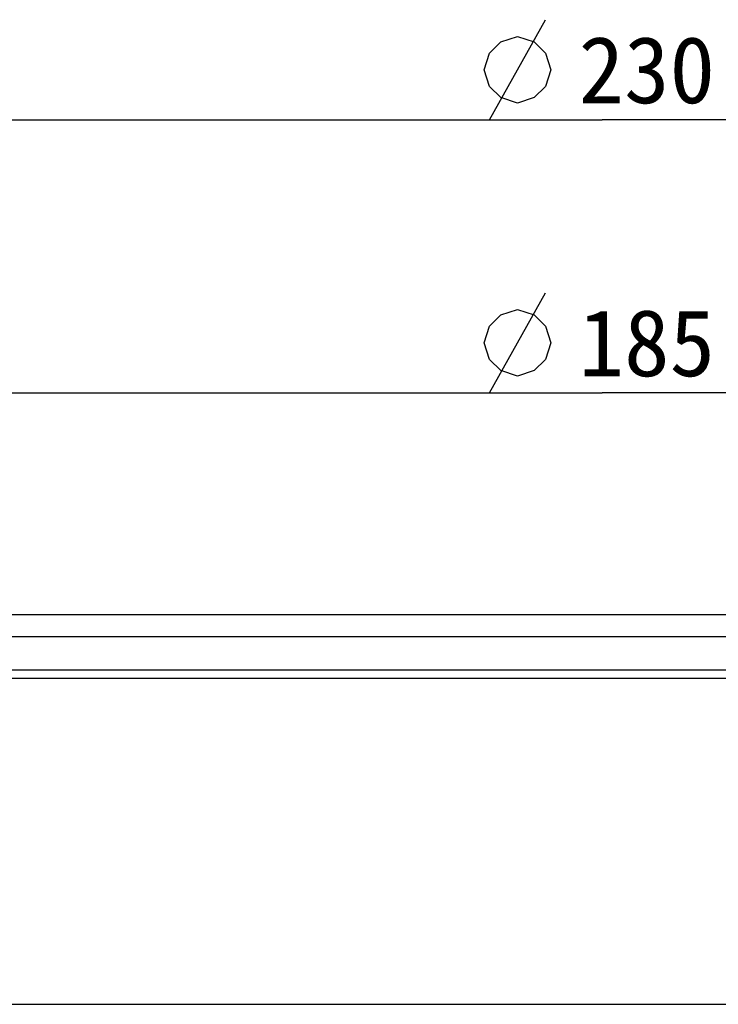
# Model space of a CAD drawing. Header units: millimetres. Extents: x 57 to 226, y 10 to 254.
# Tile 7 of 13: x 102 to 133, y 210 to 254. Entities that reach past the tile are written whole.
import ezdxf
from ezdxf.enums import TextEntityAlignment as Align

# ---------------------------------------------------------------- set-up
doc = ezdxf.new("R2010")
doc.units = ezdxf.units.MM
doc.header["$LTSCALE"] = 23.1
doc.layers.get('0').update_dxf_attribs({"linetype": 'CONTINUOUS'})
doc.layers.add('00_COMPONENTS', color=7, linetype='CONTINUOUS')
doc.layers.add('51__DRAFT_DIMS', color=7, linetype='CONTINUOUS')
doc.styles.get("Standard").update_dxf_attribs({"font": 'simfang.ttf'})
doc.dimstyles.new('DIMSTYLE_1', dxfattribs={"dimtxt": 3, "dimasz": 3, "dimexe": 2.5, "dimexo": 0.5, "dimgap": 0.75, "dimtad": 1, "dimlfac": 2, "dimdsep": 46, "dimtxsty": 'STANDARD', "dimblk": '_FILLED', "dimblk1": '_FILLED', "dimblk2": '_FILLED', "dimcen": 0.09, "dimclrt": 3, "dimazin": 2, "dimtp": 0.5, "dimtm": 0.5, "dimtfac": 1, "dimtofl": 0, "dimtmove": 0, "dimatfit": 3, "dimldrblk": '_FILLED', "dimfxl": 1, "dimtolj": 1, "dimarcsym": 0})

# ---------------------------------------------------------------- blocks, each defined once
blk = doc.blocks.new('_FILLED')
at = {"color": 0, "linetype": 'ByBlock'}
blk.add_solid([(0, 0), (-1, 0.167), (-1, -0.167)], dxfattribs=at)
blk = doc.blocks.new('*D1')
at = {"layer": '51__DRAFT_DIMS', "color": 4}
for p, q in [((70.667, 227.664), (70.667, 252.17)), ((185.667, 227.665), (185.667, 252.17)), ((70.667, 249.67), (128.167, 249.67)), ((185.667, 249.67), (128.167, 249.67))]:
    blk.add_line(p, q, dxfattribs=at)
at = {"layer": '51__DRAFT_DIMS', "color": 4, "xscale": 3, "yscale": 3, "zscale": 3, "rotation": 180}
blk.add_blockref('_FILLED', (70.667, 249.67), dxfattribs=at)
at = {"layer": '51__DRAFT_DIMS', "color": 4, "xscale": 3, "yscale": 3, "zscale": 3}
blk.add_blockref('_FILLED', (185.667, 249.67), dxfattribs=at)
at = {"layer": '51__DRAFT_DIMS', "color": 3}
blk.add_text('230', height=3, dxfattribs=at).set_placement((130.167, 250.42), align=Align.CENTER)
blk = doc.blocks.new('*D2')
at = {"layer": '51__DRAFT_DIMS', "color": 4}
for p, q in [((81.917, 226.965), (81.917, 239.913)), ((174.417, 226.965), (174.417, 239.913)), ((81.917, 237.413), (128.167, 237.413)), ((174.417, 237.413), (128.167, 237.413))]:
    blk.add_line(p, q, dxfattribs=at)
at = {"layer": '51__DRAFT_DIMS', "color": 4, "xscale": 3, "yscale": 3, "zscale": 3, "rotation": 180}
blk.add_blockref('_FILLED', (81.917, 237.413), dxfattribs=at)
at = {"layer": '51__DRAFT_DIMS', "color": 4, "xscale": 3, "yscale": 3, "zscale": 3}
blk.add_blockref('_FILLED', (174.417, 237.413), dxfattribs=at)
at = {"layer": '51__DRAFT_DIMS', "color": 3}
blk.add_text('185', height=3, dxfattribs=at).set_placement((130.167, 238.163), align=Align.CENTER)

msp = doc.modelspace()

# ---------------------------------------------------------------- linework, layer by layer
at = {"layer": '00_COMPONENTS', "color": 7}
for p, q in [((71.2705, 227.4645), (185.0643, 227.4645)), ((174.4174, 226.4645), (81.9174, 226.4645)), ((175.4174, 224.9645), (80.9174, 224.9645)), ((81.3174, 224.6145), (175.0174, 224.6145)), ((70.6674, 209.9645), (185.6674, 209.9645))]:
    msp.add_line(p, q, dxfattribs=at)
at = {"layer": '51__DRAFT_DIMS', "color": 3}
for p, q in [((123.1127, 249.6705), (125.6127, 254.1705)), ((123.1127, 237.4132), (125.6127, 241.9132))]:
    msp.add_line(p, q, dxfattribs=at)
for points in [[(122.8627, 251.9205), (123.1127, 252.6705), (123.6127, 253.1705), (124.3627, 253.4205), (125.1127, 253.1705), (125.6127, 252.6705), (125.8627, 251.9205), (125.6127, 251.1705), (125.1127, 250.6705), (124.3627, 250.4205), (123.6127, 250.6705), (123.1127, 251.1705), (122.8627, 251.9205)], [(122.8627, 239.6632), (123.1127, 240.4132), (123.6127, 240.9132), (124.3627, 241.1632), (125.1127, 240.9132), (125.6127, 240.4132), (125.8627, 239.6632), (125.6127, 238.9132), (125.1127, 238.4132), (124.3627, 238.1632), (123.6127, 238.4132), (123.1127, 238.9132), (122.8627, 239.6632)]]:
    msp.add_lwpolyline(points, dxfattribs=at)

# ---------------------------------------------------------------- dimensions: what is measured, and where the dimension line sits
at = {"layer": '51__DRAFT_DIMS', "color": 4}
for base, p1, p2, picture, middle in [((185.6674, 249.6705), (70.6674, 227.1641), (185.6674, 227.165), '*D1', (130.1674, 249.6705)), ((174.4174, 237.4132), (81.9174, 226.4645), (174.4174, 226.4645), '*D2', (130.1674, 237.4132))]:
    dim = msp.add_linear_dim(base=base, p1=p1, p2=p2, text='%%c<>', dimstyle='DIMSTYLE_1', dxfattribs=at)
    dim.commit()
    dim.dimension.update_dxf_attribs({"geometry": picture, "text_midpoint": middle, "dimtype": 160})

doc.saveas('drawing.dxf')
